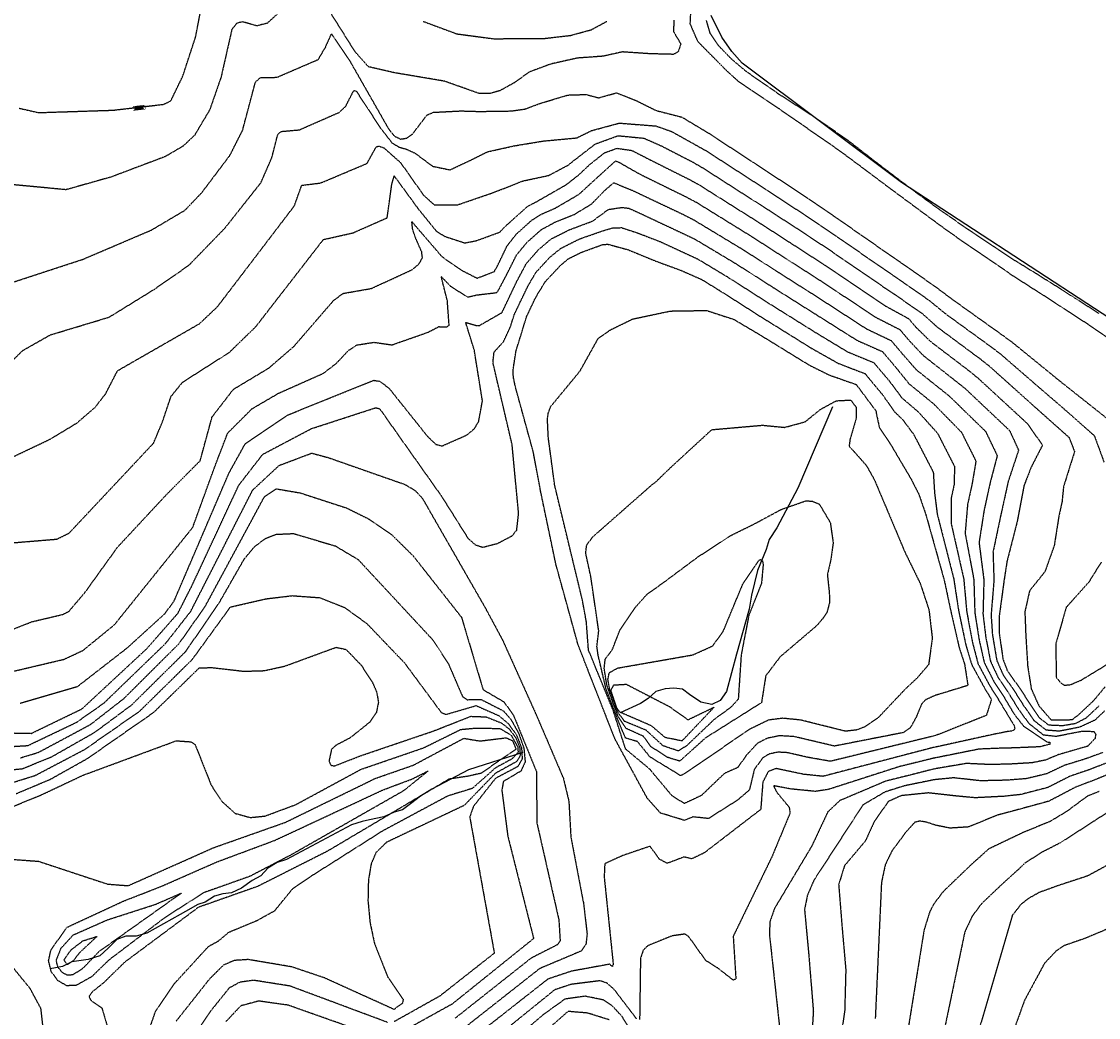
# Model space of a CAD drawing. Header units: feet. Extents: x 2234729 to 2255890, y 588345 to 614924.
# Tile 44 of 88: x 2245944 to 2246424, y 595066 to 595510. Entities that reach past the tile are written whole.
import ezdxf

# ---------------------------------------------------------------- set-up
doc = ezdxf.new("R2010")
doc.units = ezdxf.units.FT
doc.header["$MEASUREMENT"] = 0
doc.linetypes.add('OhDOT_USTN3', pattern=[0.22, 0.165, -0.055])
for name, color, linetype in [('DT_X_Contour_Major', 132, 'OhDOT_USTN3'), ('DT_X_Contour_Minor', 136, 'OhDOT_USTN3'), ('DT_X_Contour_Text', 251, 'Continuous'), ('Waterbodies', 7, 'Continuous'), ('Waterways', 7, 'Continuous')]:
    doc.layers.add(name, color=color, linetype=linetype)
doc.styles.add('L100', font='cceo.shx', dxfattribs={"height": 2})
picture_1 = doc.add_image_def('image1.sid', size_in_pixel=(17786, 6468))

msp = doc.modelspace()

# ---------------------------------------------------------------- linework, layer by layer
at = {"layer": 'DT_X_Contour_Major'}
for points in [[(2245943.36, 595471.06), (2245951.93, 595469.1), (2245985.22, 595470.18), (2246007.7, 595472.79), (2246010.85, 595474.31), (2246016.21, 595485.35), (2246021.92, 595502.82), (2246027.11, 595529.74)], [(2246123.2, 595509.75), (2246138.18, 595504.18), (2246154.47, 595502.01), (2246177.04, 595502.13), (2246188.73, 595503.46), (2246198.1, 595506.02), (2246204.97, 595509.74)], [(2245940.22, 595277.48), (2245960.13, 595279.13), (2245965.55, 595281.77), (2246003.19, 595321.88), (2246007.15, 595331.34), (2246010.97, 595342.69), (2246016.08, 595349.01), (2246036.9, 595362.28), (2246048.73, 595373.78), (2246078.8, 595412.57), (2246092.03, 595415.55), (2246107.2, 595422.25), (2246109.27, 595437.27), (2246110.34, 595440.87), (2246120.86, 595426.44), (2246128.92, 595416.48), (2246132.68, 595414.01), (2246141.75, 595411.05), (2246146.77, 595412.01), (2246157.32, 595415.85), (2246159.73, 595418.4), (2246169.75, 595427.38), (2246173.78, 595429.47), (2246187.04, 595437.07), (2246192.63, 595441.5), (2246197.39, 595445.98), (2246203.96, 595451.2), (2246209.44, 595453.2), (2246216.08, 595452.25), (2246224.45, 595447.98), (2246241.85, 595439.26), (2246246.41, 595436.72), (2246273.68, 595419.53), (2246286.88, 595410.99), (2246302.11, 595401.11), (2246328.85, 595383.08), (2246339.32, 595377.35), (2246342.63, 595373.46), (2246348.97, 595367.25), (2246366.25, 595354.09), (2246370.43, 595350.66), (2246392.25, 595330.53), (2246398.93, 595320.96), (2246393.86, 595311.09), (2246390.69, 595302.93), (2246387.67, 595286.97), (2246383.11, 595269.13), (2246381.79, 595260.53), (2246379.67, 595244.79), (2246379.59, 595237.73), (2246381.35, 595225.63), (2246383.31, 595220.44), (2246388.84, 595212.69), (2246392.17, 595207.56), (2246397.41, 595199.65), (2246401.61, 595196.39), (2246407.88, 595196.1), (2246413.83, 595197.09), (2246418.55, 595199.62), (2246424.16, 595204.9)], [(2246327.83, 595343.3), (2246328.81, 595341.85), (2246333.21, 595335.71), (2246336.72, 595332.31), (2246341.59, 595325.78), (2246350.31, 595308.97), (2246350.88, 595299.73), (2246352.07, 595290.25), (2246359.4, 595261.53), (2246361.57, 595247.33), (2246364.82, 595231.9), (2246367.44, 595223.18), (2246373.33, 595212.44), (2246376.21, 595207.69), (2246373.95, 595200.63), (2246352.77, 595192.15), (2246349.96, 595191.29), (2246332.53, 595187.02), (2246304.56, 595180.15), (2246294.6, 595181.88), (2246285.53, 595183.98), (2246281.12, 595184.23), (2246277.38, 595183.45), (2246274.4, 595181.73), (2246270.64, 595176.49), (2246268.45, 595167.41), (2246263.26, 595162.93), (2246250.22, 595154.66), (2246243.3, 595155.41), (2246239.48, 595153.86), (2246228.85, 595157.11), (2246222.98, 595163.72), (2246208.57, 595190.15), (2246192.2, 595232.01), (2246182.34, 595267.79), (2246175.57, 595300.14), (2246172.26, 595317.89), (2246164.32, 595346.81), (2246163.37, 595351.27), (2246163.3, 595354.72), (2246164.59, 595363.09), (2246166.5, 595369.18), (2246169.25, 595378.22), (2246173.41, 595386.96), (2246177.61, 595393.87), (2246184.44, 595401.11), (2246187.79, 595403.94), (2246193.58, 595406.84), (2246203.02, 595410.28), (2246205.38, 595410.49), (2246213.52, 595408.29), (2246214.64, 595407.95), (2246226.2, 595403.18), (2246238.06, 595398.8), (2246247.14, 595394.8), (2246255.14, 595389.9), (2246273.63, 595378.11), (2246296.16, 595364.1), (2246308.01, 595357.41), (2246319.92, 595352.84), (2246327.83, 595343.3)], [(2245919.65, 595185.54), (2245947.26, 595187.18), (2245968.91, 595197.53), (2245981.16, 595206.15), (2246008.56, 595232.67), (2246019.69, 595246.87), (2246047.3, 595300.96), (2246059.12, 595311.95), (2246073.59, 595317.42), (2246080.99, 595315.43), (2246115, 595303.51), (2246119.61, 595300.81), (2246122.83, 595297.38), (2246150.83, 595248.55), (2246158.58, 595234.14), (2246173.83, 595200.24), (2246185.63, 595172.59), (2246188.08, 595162.33), (2246188.96, 595146.5), (2246194.66, 595116.62), (2246196.2, 595103.13), (2246195.69, 595098.77), (2246193.55, 595095.64), (2246175.09, 595087.84), (2246140.43, 595060.55)], [(2245940.53, 595160.03), (2245952.63, 595164.94), (2245971.95, 595174.03), (2246013.3, 595189.31), (2246019.9, 595188.85), (2246021.67, 595187.61), (2246028.78, 595169.66), (2246033.55, 595162.33), (2246039.51, 595156.97), (2246046.24, 595155.12), (2246052.79, 595155.78), (2246066.46, 595160.84), (2246095.61, 595176.62), (2246123.52, 595186.2), (2246140, 595194.36), (2246145.92, 595194.9), (2246157.31, 595194.82), (2246162.36, 595191.85), (2246165.33, 595186.52), (2246165.47, 595184.07), (2246162.67, 595181.19), (2246155.44, 595177.25), (2246145.07, 595168.05), (2246134.13, 595164.7), (2246105.24, 595149.19), (2246073.35, 595128.97), (2246065.12, 595123.45), (2246057, 595113.48), (2246049.04, 595109.08), (2246036.48, 595103.85), (2246031.86, 595099.92), (2246027.49, 595097.55), (2246012.33, 595081), (2246003.92, 595068.68), (2245998.75, 595053.69)], [(2246428.85, 595179.96), (2246419.6, 595176.34), (2246411.18, 595173.5), (2246401.26, 595168.48), (2246389.31, 595165.36), (2246381.62, 595164.54), (2246368.99, 595163.9), (2246360.29, 595164.71), (2246350.97, 595165.76), (2246348.11, 595166.07), (2246336.01, 595164.84), (2246330.3, 595162.27), (2246324, 595153.22), (2246320.12, 595144.71), (2246310.79, 595133.65), (2246308.19, 595125.25), (2246309.74, 595105.91), (2246311.36, 595087.37), (2246310.88, 595069.11), (2246307.96, 595049.13)], [(2246429.99, 595106.38), (2246417.81, 595101.25), (2246408.54, 595098.05), (2246404.85, 595095.49), (2246399.86, 595090.23), (2246390.94, 595073.69), (2246384.6, 595056.17)]]:
    msp.add_lwpolyline(points, dxfattribs=at)
at = {"layer": 'DT_X_Contour_Minor'}
for points in [[(2246234.81, 595510.21), (2246234.67, 595505.17), (2246237.93, 595499.68), (2246236.75, 595496.25), (2246234.71, 595495.03), (2246223.98, 595495.31), (2246211.93, 595496.13), (2246203.26, 595494.2), (2246191.84, 595493.38), (2246180.04, 595490.73), (2246170.53, 595487.21), (2246163.72, 595482.36), (2246157.36, 595478.85), (2246153.04, 595477.62), (2246148.3, 595477.55), (2246132.76, 595483.07), (2246110.17, 595486.89), (2246098.85, 595489.52), (2246092.91, 595496.19), (2246073.55, 595527.05)], [(2246061.66, 595516.06), (2246053.78, 595508.9), (2246049.19, 595507.73), (2246042.77, 595509.53), (2246040.3, 595508.94), (2246038.05, 595506.19), (2246033.23, 595484.9), (2246028.21, 595470.4), (2246021.47, 595459.01), (2246016.34, 595454.18), (2246008.35, 595449.49), (2245984.38, 595440.44), (2245964.22, 595434.75), (2245940.49, 595436.98)], [(2246242.11, 595508.61), (2246242.54, 595516.83)], [(2246423.98, 595379.67), (2246413.63, 595386.27), (2246405.8, 595391.31), (2246396.22, 595397.31), (2246386.03, 595403.59), (2246377.12, 595409.53), (2246366.03, 595416.91), (2246353.25, 595425.74), (2246339.84, 595435.59), (2246325.83, 595446.21), (2246312.37, 595456.68), (2246297.09, 595467.32), (2246281.45, 595477.38), (2246267.04, 595487.4), (2246260.51, 595492.92), (2246254.69, 595498.94), (2246251.04, 595504.31), (2246249.34, 595510.16)], [(2246429.52, 595367.73), (2246419.38, 595374.68), (2246410.87, 595380.2), (2246399.61, 595387.55), (2246393.17, 595391.63), (2246385.89, 595396.31), (2246371.93, 595405.9), (2246364.23, 595411.09), (2246354.05, 595418.34), (2246331.14, 595435.27), (2246320.25, 595443.45), (2246308.77, 595451.97), (2246281.65, 595470.81), (2246269.68, 595478.76), (2246263.33, 595483.18), (2246258.25, 595487.83), (2246246.82, 595499.39), (2246245.52, 595500.77), (2246242.11, 595508.61)], [(2245928.17, 595389.5), (2245971.83, 595403.8), (2246002.26, 595416.8), (2246017.18, 595425.63), (2246024.7, 595433.5), (2246037.14, 595450), (2246042.83, 595461.23), (2246048.55, 595482.74), (2246050.74, 595484.68), (2246058.11, 595484.83), (2246076.51, 595492.75), (2246079.75, 595498.31), (2246082.37, 595504.15), (2246090.53, 595492.16), (2246107.88, 595461.74), (2246110.48, 595458.59), (2246113.18, 595457.31), (2246115.91, 595457.71), (2246118.42, 595459.51), (2246124.92, 595468.03), (2246127.79, 595469.24), (2246139.98, 595469.86), (2246148.12, 595469.62), (2246162.36, 595469.83), (2246168.45, 595470.67), (2246175.53, 595473.29), (2246187.63, 595476.92), (2246195.66, 595477.18), (2246201.35, 595475.68), (2246209.29, 595477.91), (2246217.89, 595474.52), (2246226.88, 595470.05), (2246238.37, 595467.1), (2246250.41, 595459.88), (2246279.91, 595440.55), (2246284.81, 595437.31), (2246294.83, 595430.72), (2246305.67, 595423.31), (2246336.24, 595402.02), (2246341.36, 595398.48), (2246351.58, 595391.33), (2246358.43, 595386.18), (2246381.18, 595369.93), (2246385.29, 595366.93), (2246396.42, 595357.89), (2246406.36, 595349.77), (2246428.9, 595331.9)], [(2245930.54, 595348.96), (2245944.95, 595363.14), (2245957.2, 595370.08), (2245983.47, 595378.02), (2246003.55, 595390.42), (2246018.93, 595401.13), (2246034.93, 595417.62), (2246050.99, 595437.89), (2246055.86, 595449.05), (2246058.5, 595459.42), (2246059.96, 595460.7), (2246068.14, 595461.43), (2246085.85, 595469.21), (2246088.7, 595471.88), (2246092.31, 595478.95), (2246093.49, 595478.62), (2246104.13, 595462.33), (2246109.34, 595455.62), (2246112.43, 595453.76), (2246115.7, 595452.84), (2246119.59, 595451.05), (2246127.41, 595445.21), (2246135.16, 595443.6), (2246144.77, 595448.11), (2246151.83, 595451.65), (2246163.79, 595454.32), (2246176.7, 595456.45), (2246191.64, 595457.85), (2246198.14, 595461.06), (2246210.53, 595464.43), (2246226.81, 595463.16), (2246233.73, 595460.73), (2246249.08, 595452.16), (2246276.58, 595434.37), (2246281.1, 595431.38), (2246292.18, 595424.14), (2246304.48, 595415.91), (2246332.5, 595396.53), (2246337.19, 595393.35), (2246348.59, 595385.38), (2246355.28, 595379.87), (2246376.21, 595364.65), (2246380.33, 595361.51), (2246396.01, 595347.91), (2246408.56, 595337.1), (2246422, 595325.21), (2246426.36, 595313.33)], [(2245931.72, 595311.55), (2245957.08, 595323.61), (2245969, 595330.81), (2245977.12, 595337.78), (2245981.87, 595343.9), (2245987.13, 595354.11), (2246023.69, 595375.12), (2246031.69, 595382.7), (2246065.87, 595427.57), (2246069.16, 595436.72), (2246077.63, 595437.78), (2246098.2, 595446.45), (2246102.32, 595453.87), (2246103.5, 595454.18), (2246105.76, 595453.37), (2246113.16, 595446.82), (2246123.35, 595432.35), (2246128.21, 595427.96), (2246138.56, 595428.03), (2246153.41, 595433.13), (2246161.92, 595436.38), (2246167.36, 595438.6), (2246179.19, 595441.14), (2246187.83, 595445.75), (2246188.89, 595446.64), (2246199.79, 595455.09), (2246209.98, 595458.82), (2246221.44, 595457.71), (2246229.09, 595454.36), (2246243.37, 595446.98), (2246247.74, 595444.44), (2246277.39, 595425.46), (2246289.53, 595417.56), (2246303.29, 595408.51), (2246328.75, 595391.04), (2246333.02, 595388.21), (2246345.61, 595379.42), (2246352.13, 595373.56), (2246371.23, 595359.37), (2246375.38, 595356.08), (2246395.6, 595337.94), (2246410.75, 595324.44), (2246413.21, 595318.09), (2246411.53, 595312.82), (2246408.3, 595302.47), (2246407.64, 595295.77), (2246406.26, 595289.54), (2246404.16, 595276.23), (2246400.01, 595264.61), (2246393.19, 595256.09), (2246391.09, 595246.79), (2246391.47, 595236.72), (2246392.34, 595222.47), (2246393.95, 595212.41), (2246397.3, 595204.93), (2246402.79, 595198.59), (2246412.13, 595198.72), (2246414.69, 595200.61), (2246421.67, 595207.13), (2246426.8, 595213.32)], [(2245917.35, 595229.85), (2245949.05, 595242.33), (2245962.64, 595245.54), (2245965.43, 595246.87), (2245972.7, 595255.44), (2245987.22, 595275.62), (2246009.35, 595299.38), (2246023.95, 595314.04), (2246029.25, 595333.55), (2246038.72, 595345.84), (2246054.5, 595355.32), (2246065.58, 595364.88), (2246083.35, 595385.42), (2246087.54, 595388.57), (2246100.16, 595390.77), (2246118.36, 595399.15), (2246121.39, 595401.75), (2246122.9, 595404.52), (2246122.55, 595407.05), (2246119.7, 595413.58), (2246118.44, 595417.45), (2246118.37, 595418.99), (2246118.18, 595420.57), (2246119.2, 595419.3), (2246131.56, 595404.94), (2246140.54, 595398.75), (2246147.19, 595395.36), (2246154.85, 595398.27), (2246156.29, 595400.8), (2246160.6, 595409.76), (2246164.67, 595414.95), (2246171.56, 595421.19), (2246175.93, 595423.89), (2246182.08, 595426.58), (2246192.59, 595432.72), (2246199.28, 595438.86), (2246208.89, 595447.59), (2246210.71, 595446.8), (2246219.81, 595441.61), (2246240.33, 595431.54), (2246245.08, 595429), (2246269.97, 595413.6), (2246284.23, 595404.41), (2246300.91, 595393.71), (2246324.68, 595377.94), (2246335.44, 595372.45), (2246339.64, 595367.5), (2246345.82, 595360.94), (2246364.3, 595346.39), (2246384.27, 595327.52), (2246388.29, 595318.74), (2246383.68, 595304.85), (2246380.31, 595289.52), (2246376.9, 595273.36), (2246377.32, 595260.73), (2246376.05, 595245.3), (2246376.64, 595236.57), (2246378.57, 595225.14), (2246381.31, 595218.84), (2246386.45, 595211.45), (2246390.25, 595205.39), (2246395.12, 595198.36), (2246400.44, 595194.18), (2246406.4, 595193.71), (2246415.53, 595195.47), (2246422.42, 595198.63), (2246426.66, 595202.66)], [(2245933.64, 595218.59), (2245963.42, 595225.62), (2245971.8, 595229.57), (2245985.74, 595240.95), (2246020.61, 595284.31), (2246030.35, 595311.12), (2246036.21, 595326.39), (2246046.98, 595337.16), (2246058.79, 595344.07), (2246078.7, 595352.93), (2246084.49, 595357.34), (2246090.08, 595363.27), (2246093.52, 595365.57), (2246101.28, 595366.79), (2246109.35, 595365.65), (2246125.14, 595371.18), (2246130.26, 595373.76), (2246133.83, 595373.65), (2246134.76, 595374.46), (2246133.99, 595385.26), (2246131.25, 595396.08), (2246135.4, 595391.74), (2246143.04, 595386.96), (2246147.13, 595387.89), (2246155.97, 595388.93), (2246156.58, 595389.72), (2246160.48, 595397.1), (2246164.85, 595405.79), (2246169.61, 595411.49), (2246175.85, 595416.99), (2246182.12, 595420.4), (2246190.38, 595423.69), (2246198.15, 595428.37), (2246204.41, 595434.76), (2246208.05, 595437.85), (2246216, 595434.62), (2246238.81, 595423.82), (2246243.74, 595421.28), (2246266.26, 595407.68), (2246281.58, 595397.84), (2246299.73, 595386.31), (2246320.52, 595372.81), (2246331.56, 595367.55), (2246336.66, 595361.54), (2246342.67, 595354.64), (2246357.41, 595342.87), (2246373.6, 595327.09), (2246378.79, 595316.29), (2246375.63, 595304.28), (2246372.95, 595292.07), (2246370.69, 595277.58), (2246372.84, 595260.93), (2246372.43, 595245.8), (2246373.68, 595235.4), (2246375.79, 595224.65), (2246379.31, 595217.24), (2246384.06, 595210.21), (2246388.33, 595203.22), (2246392.84, 595197.08), (2246399.26, 595191.98), (2246404.92, 595191.33), (2246416.86, 595193.65), (2246421.78, 595193.45), (2246422.64, 595192.27), (2246422.35, 595190.35), (2246419.01, 595186.83), (2246417.6, 595186.46), (2246406.1, 595183.14), (2246400.29, 595180.71), (2246394.27, 595179.49), (2246384.65, 595178.92), (2246375.47, 595178.7), (2246365.08, 595179.19), (2246350.53, 595176.72), (2246339.29, 595173.83), (2246329.18, 595171.34), (2246308.7, 595162.65), (2246303.36, 595157.61), (2246296.19, 595142.33), (2246279.62, 595114.59), (2246277.61, 595108.78), (2246277.33, 595103.29), (2246282.6, 595055.05)], [(2245943.79, 595206.07), (2245969.4, 595213.53), (2245991.53, 595230.73), (2246008.04, 595245.77), (2246012.26, 595251.38), (2246036.78, 595308.59), (2246044.01, 595321.64), (2246062.86, 595334.39), (2246101.21, 595349.88), (2246104, 595349.39), (2246108.09, 595346.24), (2246125.18, 595324.83), (2246128.87, 595321.33), (2246131.61, 595320.61), (2246142.57, 595325.44), (2246145.99, 595328.25), (2246147.94, 595331.56), (2246149.61, 595340.69), (2246145.97, 595363.37), (2246142.14, 595375.66), (2246147.27, 595374.19), (2246148.41, 595374.34), (2246158.3, 595380.03), (2246159.64, 595382.84), (2246164.78, 595393.65), (2246169.11, 595401.82), (2246174.55, 595408.03), (2246180.15, 595412.8), (2246188.3, 595416.91), (2246198.68, 595420.8), (2246205.7, 595425.98), (2246211.67, 595426.85), (2246214.73, 595426.53), (2246219.36, 595424.43), (2246243.98, 595412.86), (2246262.55, 595401.75), (2246278.93, 595391.26), (2246298.54, 595378.91), (2246316.35, 595367.67), (2246327.68, 595362.65), (2246333.67, 595355.58), (2246339.51, 595348.33), (2246350.51, 595339.35), (2246362.93, 595326.65), (2246369.3, 595313.85), (2246367.59, 595303.71), (2246365.59, 595294.63), (2246364.49, 595281.8), (2246368.36, 595261.13), (2246368.81, 595246.31), (2246370.73, 595234.23), (2246373, 595224.16), (2246377.32, 595215.64), (2246381.68, 595208.97), (2246386.41, 595201.04), (2246390.55, 595195.8), (2246401.25, 595188.6), (2246402.15, 595188.73), (2246402.36, 595187.82), (2246400.97, 595187.45), (2246397.85, 595186.61), (2246396.75, 595186.56), (2246386.16, 595186.11), (2246379.5, 595185.94), (2246370.72, 595185.59), (2246350.34, 595181.5), (2246335.24, 595177.79), (2246303.62, 595167.62), (2246297.85, 595166.75), (2246287.01, 595167.81), (2246279.19, 595169.27), (2246280.64, 595166.37), (2246286.16, 595159.69), (2246286.56, 595157.12), (2246278.45, 595137.59), (2246261.25, 595102.21), (2246262.43, 595083.19), (2246261.29, 595082.66), (2246254.33, 595088.1), (2246249.06, 595091.39), (2246241.4, 595102.12), (2246239.72, 595103.19), (2246233.86, 595102.36), (2246223.21, 595098.01), (2246221.19, 595096.03), (2246219.96, 595092.4), (2246219.58, 595065.09)], [(2245936.2, 595192.87), (2245948.79, 595192.61), (2245971.32, 595203.5), (2246000.22, 595230.38), (2246014.04, 595246.12), (2246020.37, 595258.56), (2246041.12, 595303.14), (2246051.8, 595316.89), (2246073.5, 595328.35), (2246102.1, 595337.65), (2246103.83, 595337.22), (2246131.27, 595298.4), (2246143.23, 595279.42), (2246146.53, 595276.52), (2246149.79, 595275.52), (2246156.4, 595277.24), (2246162.78, 595280.56), (2246164.87, 595283.13), (2246165.71, 595290.51), (2246162.83, 595321.16), (2246154.29, 595357.73), (2246154.77, 595362.42), (2246159, 595367.1), (2246162.05, 595373.66), (2246163.77, 595379.13), (2246166.53, 595384.9), (2246170.05, 595392.2), (2246173.36, 595397.84), (2246179.49, 595404.57), (2246184.44, 595408.6), (2246192.9, 595412.86), (2246203.32, 595416.5), (2246207.59, 595417.75), (2246211.49, 595417.86), (2246219, 595415.4), (2246228.71, 595411.62), (2246245.56, 595403.83), (2246258.85, 595395.83), (2246276.28, 595384.68), (2246297.35, 595371.5), (2246312.18, 595362.54), (2246323.8, 595357.75), (2246330.69, 595349.63), (2246336.36, 595342.02), (2246343.62, 595335.83), (2246352.26, 595326.22), (2246359.8, 595311.41), (2246359.54, 595303.13), (2246358.24, 595297.18), (2246358.28, 595286.03), (2246363.88, 595261.33), (2246365.19, 595246.82), (2246367.77, 595233.07), (2246370.22, 595223.67), (2246375.32, 595214.04), (2246379.29, 595207.74), (2246386.32, 595196.06), (2246386.65, 595194.43), (2246385.34, 595193.65), (2246383.42, 595193.41), (2246376.36, 595191.99), (2246351.62, 595186.54), (2246350.15, 595186.25), (2246336.39, 595182.66), (2246301.21, 595173.45), (2246292.68, 595174.35), (2246280.39, 595176.93), (2246276.88, 595175.62), (2246274.43, 595170.92), (2246273.49, 595158.7), (2246248.37, 595139.39), (2246242.81, 595136.72), (2246239.4, 595137.54), (2246231.91, 595134.73), (2246228.49, 595136.47), (2246224.2, 595142.32), (2246211.87, 595138.11), (2246204.07, 595134.56), (2246203.8, 595128.66), (2246207.83, 595089.69), (2246207.45, 595088.79), (2246206.18, 595089.77), (2246189.24, 595086.67), (2246178.74, 595083.16), (2246143.39, 595055.37)], [(2246222.19, 595178.26), (2246213.33, 595185.62), (2246207.83, 595202.79), (2246196.82, 595229.69), (2246195.89, 595242.23), (2246194.16, 595251.73), (2246181.79, 595303.03), (2246178.94, 595324.29), (2246178.54, 595332.76), (2246178.93, 595335.22), (2246179.96, 595338.12), (2246193.01, 595353.94), (2246201.14, 595368.51), (2246206.32, 595372.18), (2246216.48, 595377.16), (2246233.31, 595380.72), (2246249.38, 595380.97), (2246261.48, 595377.02), (2246273.43, 595369.95), (2246294.97, 595356.7), (2246303.85, 595352.27), (2246316.01, 595347.99), (2246324.79, 595336.21), (2246324.87, 595335.52), (2246326.28, 595328.94), (2246330.89, 595322.05), (2246340.31, 595306.11), (2246343.84, 595299.22), (2246347.06, 595289.86), (2246355.22, 595260.69), (2246357.94, 595247.84), (2246361.86, 595230.74), (2246364.26, 595223.39), (2246365.72, 595213.93), (2246351.08, 595209.46), (2246346.9, 595207.57), (2246345.17, 595205.81), (2246342.75, 595199.87), (2246340.18, 595195.24), (2246337.19, 595192.98), (2246306.32, 595186.93), (2246288.31, 595191.18), (2246281.85, 595191.53), (2246276.34, 595190.41), (2246272, 595188.17), (2246266.91, 595182.62), (2246263.32, 595177.41), (2246257.31, 595174.75), (2246247.11, 595164.94), (2246239.5, 595161.35), (2246234.06, 595164.75), (2246224.06, 595176.68), (2246222.19, 595178.26)], [(2246218.64, 595188.93), (2246213.33, 595190.49), (2246210.31, 595197.53), (2246204.63, 595212.4), (2246201.12, 595227.42), (2246200.56, 595231.33), (2246201.39, 595238.19), (2246197.88, 595262.33), (2246195.58, 595272.87), (2246196.01, 595276.42), (2246198.59, 595280.02), (2246225.26, 595303.5), (2246227, 595304.81), (2246233.25, 595310.88), (2246251.71, 595327.87), (2246274.23, 595329.86), (2246284.1, 595328.9), (2246293.25, 595331.37), (2246299.99, 595336.84), (2246307.14, 595340.75), (2246313.58, 595341.08), (2246316.03, 595337.79), (2246315.95, 595332.69), (2246313.54, 595324.52), (2246313.25, 595323.68), (2246312.84, 595320.48), (2246315.07, 595318.09), (2246319.98, 595312.54), (2246320.51, 595311.98), (2246324.07, 595305.61), (2246330.59, 595290.17), (2246337.78, 595273.1), (2246344.47, 595259.48), (2246348.38, 595247.71), (2246349.87, 595234.93), (2246348.24, 595223.23), (2246343.26, 595217.39), (2246337.87, 595212.34), (2246325.65, 595199.42), (2246320.03, 595195.59), (2246316.2, 595194.11), (2246311.26, 595193.54), (2246291.32, 595198.52), (2246283.31, 595199.33), (2246276.95, 595198.52), (2246268.75, 595194.52), (2246239.49, 595174.63), (2246237.85, 595173.76), (2246224.21, 595182.09), (2246218.64, 595188.93)], [(2245944, 595181.72), (2245952.02, 595184.17), (2245975.09, 595196.54), (2245989.93, 595208.09), (2246014.53, 595232.57), (2246026.12, 595249.07), (2246052.57, 595298.07), (2246057.92, 595301.52), (2246068.46, 595299.72), (2246089.04, 595293.02), (2246099.09, 595288.07), (2246109.34, 595280.96), (2246118.8, 595271.63), (2246140.29, 595244.28), (2246149.88, 595212.08), (2246159.16, 595206.66), (2246163.4, 595200.71), (2246173.64, 595175.59), (2246173.83, 595152.75), (2246183.62, 595109.55), (2246184.2, 595100.13), (2246183.08, 595098.51), (2246171.27, 595092.49), (2246137.46, 595065.73)], [(2246213.58, 595194.78), (2246210.01, 595200.18), (2246207.54, 595206.76), (2246204.98, 595214.16), (2246203.89, 595221.11), (2246203.81, 595221.51), (2246204.27, 595225.72), (2246207.41, 595229.82), (2246210.91, 595238.87), (2246217.61, 595248.64), (2246222.74, 595254.43), (2246230.71, 595260.15), (2246245.6, 595271.25), (2246258.92, 595279.91), (2246260.28, 595280.79), (2246270.31, 595285.71), (2246282.6, 595292.33), (2246293.69, 595296.22), (2246296.48, 595295.98), (2246299.58, 595294.73), (2246304.46, 595286.49), (2246305.74, 595277.47), (2246304.7, 595269.9), (2246303.16, 595263.2), (2246303.99, 595255.64), (2246304.18, 595251.07)], [(2245925.75, 595175.2), (2245944.76, 595176.84), (2245957.95, 595182.24), (2245977.06, 595193.11), (2245993.48, 595205.3), (2246017.49, 595229.05), (2246032.33, 595250.64), (2246043.57, 595270.27), (2246048.22, 595275.85), (2246053.05, 595279.45), (2246057.72, 595281.27), (2246065.51, 595281.61), (2246084.13, 595276.07), (2246094.25, 595270.05), (2246127.56, 595234.18), (2246134.48, 595223.51), (2246140.7, 595209.09), (2246142.85, 595207.61), (2246149.11, 595207.65), (2246158.93, 595202.63), (2246162.31, 595198.79), (2246165.63, 595192.84), (2246168.05, 595186.02), (2246168.62, 595179.94), (2246166.79, 595175.87), (2246158.91, 595171.15), (2246158.24, 595167.29), (2246160.88, 595146.87), (2246172.39, 595101.21), (2246136.15, 595072.05), (2246113.93, 595059.74)], [(2246272.83, 595269.77), (2246273.3, 595269.99), (2246273.87, 595269.95), (2246274.24, 595269.39), (2246274.6, 595268.01), (2246274.48, 595266.71), (2246273.85, 595259.52), (2246268.18, 595245.09), (2246264.79, 595227.5), (2246263.49, 595207.84), (2246260.24, 595204.22), (2246252.88, 595198.89), (2246240.62, 595187.19), (2246236.87, 595184.76), (2246230.05, 595187.04), (2246222.49, 595193.98), (2246212.86, 595197.96), (2246209.91, 595202), (2246206.28, 595211.96), (2246205.46, 595216.69), (2246206.09, 595219.63), (2246209.77, 595221.69), (2246243.28, 595227.57), (2246252.05, 595231.51), (2246256.73, 595237.91), (2246265.67, 595259.47), (2246272.83, 595269.77)], [(2246425.09, 595268.83), (2246419.55, 595259.96), (2246409.5, 595248.72), (2246404.85, 595232.51), (2246405.06, 595217.58), (2246406.89, 595215.32), (2246408.6, 595214.06), (2246411.3, 595214.26), (2246416.27, 595216.37), (2246430.12, 595224.79)], [(2245940.89, 595170.86), (2245950.55, 595173.87), (2245972.58, 595185.47), (2245997.02, 595202.51), (2246020.44, 595225.53), (2246037.42, 595248.89), (2246053.28, 595252.54), (2246064.91, 595253.94), (2246077.12, 595253.05), (2246088.23, 595248.67), (2246098.09, 595241.56), (2246114.85, 595224.06), (2246131.29, 595201.87), (2246133.45, 595201.07), (2246146.8, 595204.95), (2246156.82, 595200.53), (2246161.23, 595196.87), (2246164.82, 595191.77), (2246167.02, 595186.17), (2246167.29, 595181.23), (2246165.39, 595177.84), (2246155.38, 595172.54), (2246145.57, 595160.05), (2246143.95, 595155.33), (2246154.89, 595094.7), (2246130.59, 595075.57), (2246110.32, 595064.2)], [(2246304.18, 595251.07), (2246303, 595246.54), (2246301.21, 595243.87), (2246298.47, 595240.61), (2246282.13, 595226.68), (2246275.72, 595218.2), (2246273.84, 595206.27), (2246248.88, 595190.54), (2246237.44, 595180.23), (2246232.04, 595181.89), (2246224.64, 595186.67), (2246221.28, 595191.29), (2246213.58, 595194.78)], [(2245942.09, 595165.76), (2245957.37, 595172.22), (2245973.81, 595181.45), (2246003.37, 595202.05), (2246023.47, 595221.73), (2246028.81, 595221.93), (2246043.4, 595220.28), (2246052.52, 595220.55), (2246061.53, 595222.53), (2246084.43, 595230.93), (2246088.85, 595230.01), (2246095.56, 595223.07), (2246100.62, 595215.34), (2246102.51, 595210.98), (2246103.3, 595206.47), (2246102.39, 595201.94), (2246099.43, 595197.58), (2246090.83, 595190.69), (2246084.31, 595187.24), (2246082.4, 595185.47), (2246081.3, 595180.26), (2246082.11, 595178.42), (2246083.71, 595178.07), (2246095.21, 595182.58), (2246127.65, 595193.61), (2246144.46, 595200.2), (2246151.22, 595199.96), (2246158.14, 595197.21), (2246161.67, 595194.4), (2246164.49, 595190.55), (2246166.17, 595186.35), (2246166.38, 595182.65), (2246164.94, 595180.11), (2246155.31, 595174.77), (2246141.52, 595160.53), (2246106.86, 595144.07), (2246102.21, 595139.5), (2246100.07, 595134.51), (2246098.83, 595127.1), (2246098.64, 595118.02), (2246099.55, 595108.33), (2246101.54, 595099.02), (2246107.43, 595084.07), (2246114.31, 595074.16), (2246114.04, 595072.43), (2246110.26, 595069.64), (2246079.36, 595083.65), (2246064.81, 595088.57), (2246045.37, 595091.85), (2246039.22, 595091.46), (2246034.41, 595089.44), (2246028.18, 595083.3), (2246013.24, 595064.43)], [(2246209.53, 595203.69), (2246206.79, 595211.78), (2246208.09, 595214.16), (2246213.62, 595214.49), (2246232.86, 595204.52), (2246241.11, 595198.66), (2246252.72, 595204.26), (2246238.45, 595189.23), (2246230.97, 595190.73), (2246224.87, 595195.95), (2246210.81, 595202.04), (2246209.53, 595203.69)], [(2245936.96, 595136.72), (2245951.92, 595135.64), (2245982.75, 595125.46), (2245991.92, 595124.77), (2246029.92, 595141.69), (2246061.95, 595153.01), (2246101.92, 595172.54), (2246118.92, 595178.47), (2246141.31, 595190.4), (2246148.5, 595189.21), (2246160.17, 595190.64), (2246163.04, 595189.3), (2246164.56, 595185.49), (2246148.92, 595174.8), (2246143.03, 595173.48), (2246134.75, 595172.23), (2246080.38, 595140), (2246049.48, 595124.41), (2246023.14, 595115.12), (2245990.36, 595090.7), (2245980.91, 595081.47), (2245975.82, 595077.39), (2245974.46, 595075.35), (2245975.14, 595073.85), (2245980.18, 595070.26), (2245990.16, 595036.91)], [(2246425.75, 595184.06), (2246418.6, 595181.4), (2246408.64, 595178.32), (2246400.77, 595174.59), (2246391.79, 595172.43), (2246383.13, 595171.73), (2246371.44, 595171.46), (2246359.44, 595172.79), (2246350.72, 595171.94), (2246337.4, 595169.21), (2246328.9, 595166.53), (2246319.02, 595160.75), (2246297.21, 595127.26), (2246294.26, 595120.46), (2246293, 595114.14), (2246294.96, 595093.06), (2246296.92, 595068.8), (2246296.09, 595055.82)], [(2245975.7, 595084.24), (2245968.73, 595080.33), (2245964.55, 595080.19), (2245960.61, 595082.44), (2245957.64, 595086.48), (2245956.45, 595091.33), (2245957.49, 595096.11), (2245964.64, 595106.21), (2245989.48, 595117.76), (2246006.75, 595124.52), (2246031.41, 595135.35), (2246057.28, 595145), (2246105.31, 595167.41), (2246118.23, 595172.25), (2246125.45, 595175.88), (2246114.5, 595167.02), (2246064.58, 595138.57), (2246046.09, 595128.93), (2246025.5, 595121.61), (2246008.1, 595110.45), (2245983.27, 595091.62), (2245975.7, 595084.24)], [(2246431.96, 595175.85), (2246420.61, 595171.27), (2246413.73, 595168.68), (2246401.74, 595162.37), (2246386.83, 595158.29), (2246378.9, 595156.18), (2246365.96, 595150.91), (2246357.85, 595150.39), (2246351.53, 595151.63), (2246347.19, 595153.08), (2246344.35, 595153.53), (2246342.07, 595152.97), (2246338.28, 595148.81), (2246331.89, 595140.2), (2246328.92, 595134.04), (2246327.24, 595126.14), (2246324.49, 595065.64)], [(2246419.14, 595164.73), (2246418.13, 595164.05), (2246409.75, 595157.83), (2246402.34, 595153.38), (2246390.08, 595148.34), (2246375.07, 595141.17), (2246367.36, 595134.27), (2246354.78, 595122.18), (2246350.63, 595116.73), (2246348.77, 595113.22), (2246346.23, 595105.09), (2246339.39, 595062.82)], [(2246424.15, 595166.74), (2246419.14, 595164.73)], [(2246428.86, 595158.03), (2246422.33, 595153.8), (2246406.82, 595143.82), (2246399.08, 595139.85), (2246391.18, 595134.88), (2246388.39, 595132.16), (2246381.08, 595125.55), (2246371.84, 595116.77), (2246367.7, 595111.25), (2246364.35, 595104.19), (2246355.2, 595060.52)], [(2246432.9, 595136.66), (2246419.01, 595129.09), (2246406.4, 595124.95), (2246397.51, 595121.75), (2246392.67, 595119.05), (2246389.32, 595116.41), (2246385.5, 595111.5), (2246370.91, 595061.54)], [(2245971.6, 595087.8), (2245967.15, 595085), (2245964.67, 595084.89), (2245962.33, 595086.23), (2245960.58, 595088.62), (2245959.87, 595091.49), (2245962.01, 595096.93), (2245967.44, 595102.82), (2245982.64, 595109.54), (2246003.96, 595116.42), (2246015.55, 595121.44), (2245978.84, 595095.36), (2245971.6, 595087.8)], [(2245967.51, 595091.36), (2245964.78, 595089.61), (2245963.29, 595091.65), (2245966.49, 595096.18), (2245971.7, 595100.18), (2245978.01, 595102.16), (2245970.15, 595094.84), (2245967.51, 595091.36)], [(2245954.49, 595057.32), (2245953.07, 595069.96), (2245948.26, 595078.91), (2245936.64, 595093.16)], [(2246107.35, 595063.86), (2246095.15, 595068.42), (2246063.95, 595080.05), (2246047.68, 595082.62), (2246041.54, 595081.75), (2246036.85, 595079.17), (2246028.64, 595068.98), (2246010.91, 595042.99)], [(2246218.26, 595065.42), (2246208.24, 595078.55), (2246205.06, 595081.34), (2246201.99, 595082.41), (2246188.99, 595080.78), (2246181.7, 595078.34), (2246155.23, 595056.87)], [(2246097.51, 595059.36), (2246063.08, 595071.54), (2246049.99, 595073.37), (2246042.01, 595071.23), (2246035.42, 595064.23)], [(2246228.27, 595039.28), (2246211.77, 595066.48), (2246207.58, 595071.06), (2246203.34, 595073.88), (2246195.31, 595075.53), (2246186.38, 595074.27), (2246176.73, 595067.35), (2246155.29, 595049.09)], [(2246206.02, 595065.02), (2246196.4, 595068.02), (2246187.69, 595068.76), (2246180.07, 595062.02)]]:
    msp.add_lwpolyline(points, dxfattribs=at)
at = {"layer": 'Waterbodies'}
msp.add_lwpolyline([(2246450.72, 595363.18), (2246336.14, 595437.92), (2246265.3, 595491.05), (2246265.3, 595491.05), (2246260.62, 595496.26), (2246256.19, 595502.77), (2246251.5, 595512.4)], dxfattribs=at)
at = {"layer": 'Waterways'}
for points in [[(2246305.38, 595338.02), (2246290.02, 595301.82), (2246280.64, 595284.11), (2246277.26, 595278.9), (2246275.96, 595274.47), (2246272.05, 595265.1), (2246269.45, 595254.16), (2246268.4, 595247.91), (2246262.68, 595227.86), (2246258.25, 595211.19), (2246255.38, 595207.29), (2246251.74, 595205.46), (2246246.79, 595206.5), (2246241.84, 595209.89), (2246238.72, 595212.23), (2246234.81, 595212.75), (2246230.9, 595212.49), (2246226.74, 595211.19), (2246223.35, 595208.07), (2246219.97, 595205.98), (2246210.85, 595201.82)], [(2246167.62, 595184.11), (2246143.4, 595176.3), (2246127, 595167.7), (2246122.05, 595164.58), (2246117.62, 595161.19), (2246113.98, 595158.59), (2246110.33, 595157.55), (2246105.64, 595155.46), (2246099.39, 595154.16), (2246096.01, 595153.38), (2246091.32, 595151.82), (2246062.41, 595136.45), (2246058.25, 595135.15), (2246054.08, 595132.55), (2246050.96, 595129.16), (2246047.05, 595127.08), (2246042.36, 595123.69), (2246037.94, 595121.61), (2246034.03, 595121.09), (2246030.38, 595120.05), (2246026.22, 595117.44), (2246022.83, 595116.4), (2246017.36, 595113.28), (2246015.02, 595111.97), (2246000.18, 595103.64), (2245995.49, 595102.34), (2245990.8, 595102.34), (2245986.89, 595100.78), (2245982.99, 595096.87), (2245979.34, 595093.48), (2245974.13, 595091.92), (2245966.84, 595090.88), (2245962.68, 595088.8), (2245957.21, 595087.75)]]:
    msp.add_lwpolyline(points, dxfattribs=at)

# ---------------------------------------------------------------- texts
at = {"layer": 'DT_X_Contour_Text', "linetype": 'Continuous', "lineweight": -3, "insert": (2245996.79, 595471.22, 680), "char_height": 2, "width": 3.8236, "attachment_point": 5, "rotation": 6.0784, "style": 'L100', "bg_fill": 1, "box_fill_scale": 1, "bg_fill_color": 9, "bg_fill_transparency": 0}
msp.add_mtext('1050', dxfattribs=at)

# ---------------------------------------------------------------- pictures from other files: only their frames are drawn
image = msp.add_image(picture_1, insert=(2243173.45, 594670.71), size_in_units=(8711.37, 3167.95), dxfattribs=dict(fade=50))
image.dxf.flags = 7

doc.saveas('drawing.dxf')
